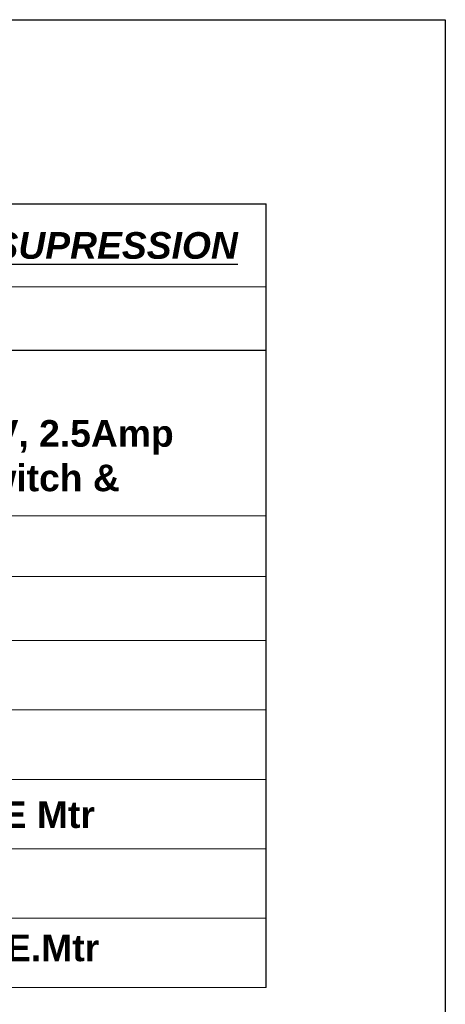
# Model space of a CAD drawing. Header units: millimetres. Extents: x -115221 to 194496, y -122556 to 375476.
# Tile 59 of 169: x 85815 to 88309, y -40595 to -34826. Entities that reach past the tile are written whole.
import ezdxf

# ---------------------------------------------------------------- set-up
doc = ezdxf.new("R2010")
doc.units = ezdxf.units.MM
doc.set_wipeout_variables(frame=1)
doc.layers.add('FA-PENDANT SPRINKLER', color=210, linetype='Continuous', lineweight=0)
doc.layers.add('XYZ', color=7, linetype='Continuous')
doc.styles.add('ARIAL', font='GOTHICB.TTF')

msp = doc.modelspace()

# ---------------------------------------------------------------- wipeouts: each hides what was drawn before it
msp.add_wipeout([(81050.2, -34826.1), (88309.2, -34826.1), (88309.2, -44644.5), (81050.2, -44644.5)]).translate(0, 0, 0)

# ---------------------------------------------------------------- next in the draw order: wipeouts: each hides what was drawn before it
msp.add_wipeout([(81050.2, -34826.1), (88309.2, -34826.1), (88309.2, -44644.5), (81050.2, -44644.5)]).translate(0, 0, 0)

# ---------------------------------------------------------------- next in the draw order: linework, layer by layer
at = {"color": 7}
for p, q in [((87259.2, -40496.5, 0), (87259.2, -35904, 0)), ((82171.1, -36761.4, 0), (87259.2, -36761.4, 0))]:
    msp.add_line(p, q, dxfattribs=at)
at = {"color": 7, "elevation": 0}
msp.add_lwpolyline([(82171.1, -40496.5), (82171.1, -35904), (87259.2, -35904)], dxfattribs=at)
at = {"layer": 'FA-PENDANT SPRINKLER', "color": 0}
for p, q in [((82171.1, -36390.4, 0), (87259.2, -36390.4, 0)), ((82171.1, -37732.8, 0), (87259.2, -37732.8, 0)), ((82171.1, -38088.9, 0), (87259.2, -38088.9, 0)), ((82171.1, -38463.4, 0), (87259.2, -38463.4, 0)), ((82171.1, -38870, 0), (87259.2, -38870, 0)), ((82171.1, -39276.7, 0), (87259.2, -39276.7, 0)), ((82171.1, -39683.3, 0), (87259.2, -39683.3, 0)), ((82171.1, -40089.9, 0), (87259.2, -40089.9, 0)), ((82171.1, -40496.5, 0), (87259.2, -40496.5, 0))]:
    msp.add_line(p, q, dxfattribs=at)
at = {"layer": 'XYZ', "elevation": 0}
msp.add_lwpolyline([(81050.2, -34826.1), (88309.2, -34826.1), (88309.2, -44644.5), (81050.2, -44644.5)], close=True, dxfattribs=at)

# ---------------------------------------------------------------- next in the draw order: texts
at = {"color": 7, "attachment_point": 1, "style": 'ARIAL'}
for s, insert, char_height, width in [('{\\fArial|b1|i1|c0|p34;\\LLEGEND FOR KITCHEN HOOD SUPRESSION}', (82422.9, -36070.6, 0), 156.311, 4681.413), ('{\\fArial|b1|i0|c0|p34;CONTROL PANEL,Power-AC220V, 2.5Amp UPS Supply.            Switch & Plug.Around 1.5 m}', (83453.8, -36911.3, 0), 156.3113, 3540.852), ('{\\fArial|b1|i0|c0|p34;HEAT SENSING CABLE Mtr}', (83405, -39405, 0), 156.311, 2855.364), ('{\\fArial|b1|i0|c0|p34;12.7 Dia, 1.5 t. S.S. PIPE.Mtr}', (83405, -40185.8, 0), 156.311, 2880.634)]:
    msp.add_mtext(s, dxfattribs=dict(at, insert=insert, char_height=char_height, width=width))

doc.saveas('drawing.dxf')
